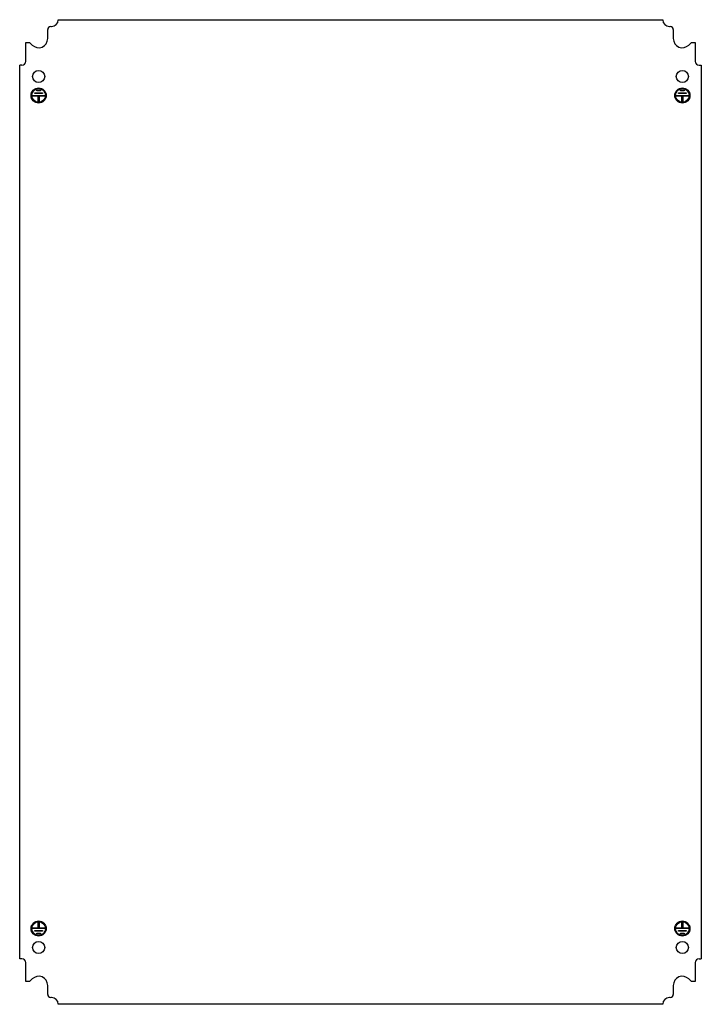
# Model space of a CAD drawing. Header units: millimetres. Extents: x 60 to 510, y 79 to 729.
import ezdxf

# ---------------------------------------------------------------- set-up
doc = ezdxf.new("R2010")
doc.units = ezdxf.units.MM
doc.header["$LTSCALE"] = 52.440554
doc.layers.get('0').update_dxf_attribs({"linetype": 'CONTINUOUS'})

msp = doc.modelspace()

# ---------------------------------------------------------------- linework, layer by layer
at = {"color": 7, "linetype": 'Continuous'}
for p, q in [((85.9, 729.21), (484.9, 729.21)), ((78.9, 716.71), (78.9, 722.71)), ((80.9, 724.71), (81.4, 724.71)), ((489.4, 724.71), (489.9, 724.71)), ((491.9, 722.71), (491.9, 716.71)), ((64.4, 701.71), (64.4, 714.21)), ((64.4, 714.21), (66.91, 714.21)), ((68.66, 712.47), (66.91, 714.21)), ((503.88, 714.21), (502.14, 712.47)), ((503.88, 714.21), (506.4, 714.21)), ((506.4, 714.21), (506.4, 701.71)), ((60.4, 109.21), (60.4, 699.21)), ((61.9, 699.21), (60.4, 699.21)), ((508.9, 699.21), (510.4, 699.21)), ((510.4, 699.21), (510.4, 109.21)), ((71.65, 682.21), (71.65, 682.71)), ((71.65, 682.71), (74.15, 682.71)), ((74.15, 682.71), (74.15, 682.21)), ((496.65, 682.21), (496.65, 682.71)), ((496.65, 682.71), (499.15, 682.71)), ((499.15, 682.71), (499.15, 682.21)), ((68.9, 678.71), (68.9, 679.21)), ((68.9, 679.21), (76.9, 679.21)), ((72.65, 678.71), (68.9, 678.71)), ((70.4, 680.46), (70.4, 680.96)), ((70.4, 680.96), (75.4, 680.96)), ((75.4, 680.46), (70.4, 680.46)), ((74.15, 682.21), (71.65, 682.21)), ((72.65, 675.21), (72.65, 678.71)), ((73.15, 678.71), (73.15, 675.21)), ((76.9, 678.71), (73.15, 678.71)), ((75.4, 680.96), (75.4, 680.46)), ((76.9, 679.21), (76.9, 678.71)), ((493.9, 678.71), (493.9, 679.21)), ((493.9, 679.21), (501.9, 679.21)), ((497.65, 678.71), (493.9, 678.71)), ((495.4, 680.46), (495.4, 680.96)), ((495.4, 680.96), (500.4, 680.96)), ((500.4, 680.46), (495.4, 680.46)), ((499.15, 682.21), (496.65, 682.21)), ((497.65, 675.21), (497.65, 678.71)), ((498.15, 678.71), (498.15, 675.21)), ((501.9, 678.71), (498.15, 678.71)), ((500.4, 680.96), (500.4, 680.46)), ((501.9, 679.21), (501.9, 678.71)), ((73.15, 675.21), (72.65, 675.21)), ((498.15, 675.21), (497.65, 675.21)), ((72.65, 133.21), (73.15, 133.21)), ((72.65, 129.71), (72.65, 133.21)), ((73.15, 133.21), (73.15, 129.71)), ((497.65, 133.21), (498.15, 133.21)), ((497.65, 129.71), (497.65, 133.21)), ((498.15, 133.21), (498.15, 129.71)), ((68.9, 129.71), (72.65, 129.71)), ((68.9, 129.21), (68.9, 129.71)), ((76.9, 129.21), (68.9, 129.21)), ((70.4, 127.96), (75.4, 127.96)), ((70.4, 127.46), (70.4, 127.96)), ((75.4, 127.46), (70.4, 127.46)), ((71.65, 126.21), (74.15, 126.21)), ((71.65, 125.71), (71.65, 126.21)), ((74.15, 125.71), (71.65, 125.71)), ((73.15, 129.71), (76.9, 129.71)), ((74.15, 126.21), (74.15, 125.71)), ((75.4, 127.96), (75.4, 127.46)), ((76.9, 129.71), (76.9, 129.21)), ((493.9, 129.71), (497.65, 129.71)), ((493.9, 129.21), (493.9, 129.71)), ((501.9, 129.21), (493.9, 129.21)), ((495.4, 127.96), (500.4, 127.96)), ((495.4, 127.46), (495.4, 127.96)), ((500.4, 127.46), (495.4, 127.46)), ((496.65, 126.21), (499.15, 126.21)), ((496.65, 125.71), (496.65, 126.21)), ((499.15, 125.71), (496.65, 125.71)), ((498.15, 129.71), (501.9, 129.71)), ((499.15, 126.21), (499.15, 125.71)), ((500.4, 127.96), (500.4, 127.46)), ((501.9, 129.71), (501.9, 129.21)), ((61.9, 109.21), (60.4, 109.21)), ((64.4, 94.21), (64.4, 106.71)), ((506.4, 106.71), (506.4, 94.21)), ((508.9, 109.21), (510.4, 109.21)), ((66.91, 94.21), (64.4, 94.21)), ((66.91, 94.21), (68.66, 95.95)), ((78.9, 85.71), (78.9, 91.71)), ((491.9, 91.71), (491.9, 85.71)), ((502.14, 95.95), (503.88, 94.21)), ((506.4, 94.21), (503.88, 94.21)), ((81.4, 83.71), (80.9, 83.71)), ((484.9, 79.21), (85.9, 79.21)), ((489.9, 83.71), (489.4, 83.71))]:
    msp.add_line(p, q, dxfattribs=at)
for centre, radius in [((72.9, 691.71), 4), ((497.9, 691.71), 4), ((72.9, 679.21), 5), ((72.9, 679.21), 4.5), ((497.9, 679.21), 5), ((497.9, 679.21), 4.5), ((72.9, 129.21), 5), ((72.9, 129.21), 4.5), ((497.9, 129.21), 5), ((497.9, 129.21), 4.5), ((72.9, 116.71), 4), ((497.9, 116.71), 4)]:
    msp.add_circle(centre, radius, dxfattribs=at)
for centre, radius, start, end in [((81.4, 729.21), 4.5, 270, 360), ((489.4, 729.21), 4.5, 180, 270), ((80.9, 722.71), 2, 90, 180), ((489.9, 722.71), 2, 0, 90), ((72.9, 716.71), 6, 225, 360), ((497.9, 716.71), 6, 180, 315), ((61.9, 701.71), 2.5, 270, 360), ((508.9, 701.71), 2.5, 180, 270), ((61.9, 106.71), 2.5, 0, 90), ((508.9, 106.71), 2.5, 90, 180), ((72.9, 91.71), 6, 0, 135), ((497.9, 91.71), 6, 45, 180), ((80.9, 85.71), 2, 180, 270), ((489.9, 85.71), 2, 270, 360), ((81.4, 79.21), 4.5, 0, 90), ((489.4, 79.21), 4.5, 90, 180)]:
    msp.add_arc(centre, radius, start, end, dxfattribs=at)

doc.saveas('drawing.dxf')
